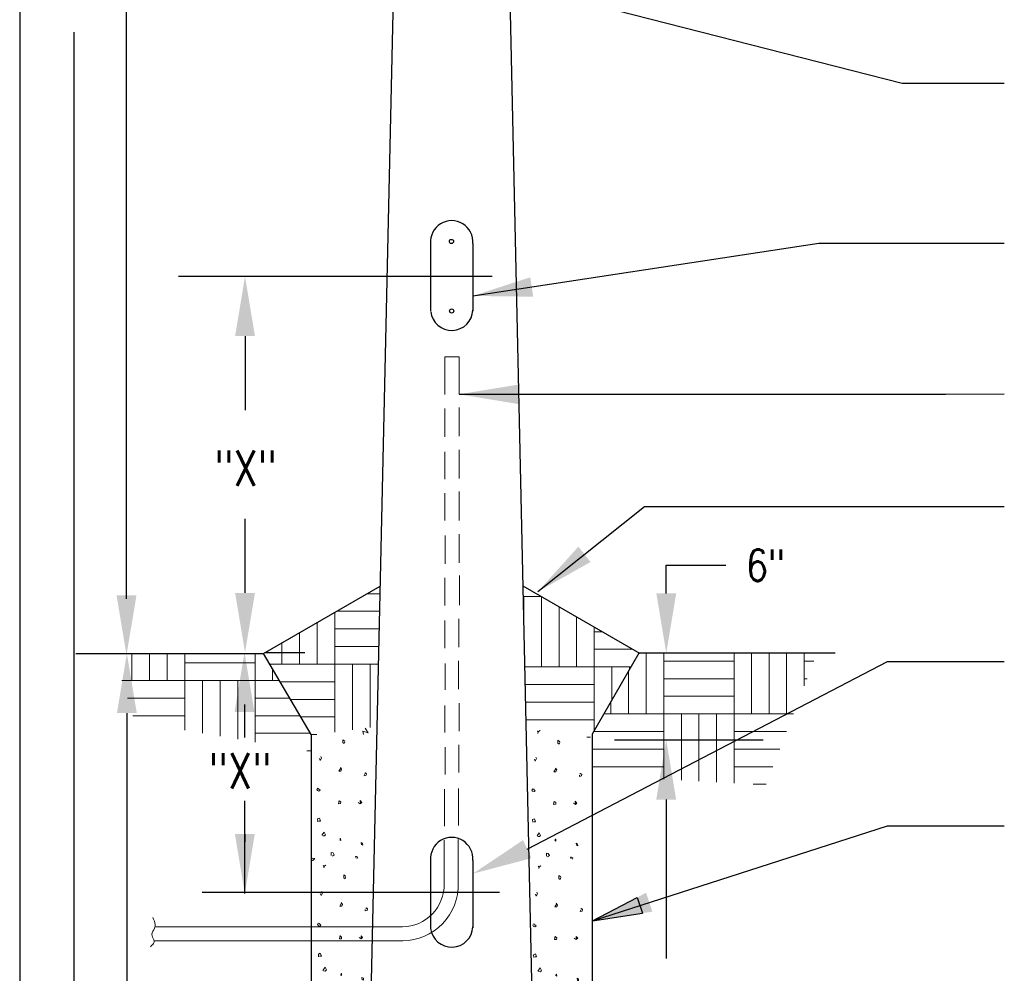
# Model space of a CAD drawing. Header units: inches. Extents: x -5.1 to 7.2, y -6.8 to 2.4.
# Tile 2 of 4: x 0.4 to 3.3, y -4.3 to -1.4. Entities that reach past the tile are written whole.
import ezdxf
from ezdxf.enums import TextEntityAlignment as Align

# ---------------------------------------------------------------- set-up
doc = ezdxf.new("R2010")
doc.units = ezdxf.units.IN
doc.header["$MEASUREMENT"] = 0
doc.layers.get('0').update_dxf_attribs({"color": 2, "linetype": 'CONTINUOUS'})
doc.layers.get('DEFPOINTS').update_dxf_attribs({"linetype": 'CONTINUOUS'})
doc.layers.add('E-DETL', color=1, linetype='CONTINUOUS', lineweight=30)
doc.layers.add('E-DETL-FINE', color=8, linetype='CONTINUOUS', lineweight=0)
doc.layers.add('E-DETL-TEXT', color=3, linetype='CONTINUOUS')
doc.layers.add('E-LUM-PLAT', color=8, linetype='CONTINUOUS')
doc.styles.add('romans', font='ROMANS.SHX', dxfattribs={"width": 0.8})
doc.styles.get("Standard").update_dxf_attribs({"font": 'ROMANS.SHX', "width": 0.8, "height": 0.125})
doc.dimstyles.get("Standard").update_dxf_attribs({"dimtxt": 0.18, "dimasz": 0.18, "dimexe": 0.18, "dimexo": 0.0625, "dimgap": 0.09, "dimtad": 0, "dimtih": 1, "dimtoh": 1, "dimdec": 4, "dimzin": 0, "dimdsep": 46, "dimtxsty": 'Standard', "dimcen": 0.09, "dimadec": 0, "dimazin": 0, "dimtfac": 1, "dimtdec": 4, "dimtofl": 0, "dimtmove": 0, "dimatfit": 3, "dimfxl": 1, "dimtolj": 1, "dimtzin": 0, "dimarcsym": 0})

# ---------------------------------------------------------------- blocks, each defined once
blk = doc.blocks.new('*X4')
for p, q in [((2.828249, 4.388696), (2.82825, 4.204751)), ((2.881417, 4.204751), (2.881417, 4.388696)), ((3.093917, 4.204751), (3.093918, 4.388696)), ((3.146023, 4.204717), (3.146022, 4.388696)), ((3.199275, 4.388696), (3.199275, 4.204717)), ((3.252356, 4.388696), (3.252357, 4.204717)), ((3.305524, 4.289082), (3.305524, 4.388696)), ((2.881417, 4.364254), (3.094087, 4.364254)), ((3.305525, 4.364219), (3.334735, 4.364219)), ((2.775167, 4.332804), (2.775167, 4.204751)), ((3.093917, 4.311001), (2.881417, 4.311001)), ((3.314032, 4.310967), (3.305525, 4.310967)), ((3.094087, 4.257919), (2.881417, 4.257919)), ((2.721915, 4.204751), (2.721914, 4.240568)), ((2.701138, 4.204581), (2.881248, 4.204581)), ((2.881417, 4.204751), (2.881417, 4.008086)), ((2.881417, 4.204751), (3.093917, 4.204751)), ((2.934584, 4.004955), (2.934584, 4.204751)), ((2.987666, 4.001829), (2.987667, 4.204751)), ((3.040919, 4.204751), (3.040919, 3.998692)), ((3.272725, 4.204717), (3.093025, 4.204717)), ((3.093917, 4.204751), (3.093917, 3.995571)), ((2.670539, 4.151583), (2.881417, 4.151584)), ((3.093917, 4.15155), (3.252055, 4.15155)), ((2.881248, 4.098331), (2.668747, 4.098331)), ((3.093919, 4.098467), (3.231418, 4.098466)), ((2.881417, 4.045249), (2.668747, 4.045249)), ((3.210715, 4.045216), (3.093917, 4.045215)), ((3.19011, 3.992216), (3.150882, 3.992216))]:
    blk.add_line(p, q)
blk = doc.blocks.new('*X5')
for p, q in [((1.276769, 4.305777), (1.276769, 4.387435)), ((1.330021, 4.387435), (1.330021, 4.305777)), ((1.383104, 4.387435), (1.383104, 4.305777)), ((1.436271, 4.305777), (1.436271, 4.387435)), ((1.648771, 4.305777), (1.648771, 4.387435)), ((1.648942, 4.358944), (1.436271, 4.358944)), ((1.700877, 4.305743), (1.700878, 4.341624)), ((1.246667, 4.305607), (1.436102, 4.305607)), ((1.436271, 4.305777), (1.436271, 4.155546)), ((1.436271, 4.305777), (1.648771, 4.305777)), ((1.489438, 4.146537), (1.489438, 4.305777)), ((1.542521, 4.137543), (1.542521, 4.305777)), ((1.595774, 4.305777), (1.595774, 4.12852)), ((1.721846, 4.305743), (1.64788, 4.305743)), ((1.648771, 4.305777), (1.648771, 4.11954)), ((1.262982, 4.252609), (1.436271, 4.252609)), ((1.648771, 4.252575), (1.752916, 4.252576)), ((1.436102, 4.199357), (1.279375, 4.199357)), ((1.648773, 4.199493), (1.783937, 4.199493)), ((1.815057, 4.14624), (1.648771, 4.146241)), ((1.817312, 4.093243), (1.80397, 4.093243))]:
    blk.add_line(p, q)
blk = doc.blocks.new('*X6')
for p, q in [((1.986343, 4.567706), (2.025704, 4.567706)), ((1.8889, 4.355206), (1.8889, 4.511447)), ((1.894548, 4.514708), (2.024529, 4.514708)), ((1.835733, 4.480751), (1.835733, 4.355206)), ((2.023347, 4.461457), (1.8889, 4.461456)), ((1.78265, 4.450103), (1.78265, 4.355206)), ((1.729398, 4.355206), (1.729398, 4.419358)), ((2.022169, 4.408374), (1.8889, 4.408373)), ((1.69304, 4.355036), (1.88873, 4.355036)), ((1.8889, 4.355206), (1.8889, 4.149559)), ((1.8889, 4.355206), (2.020989, 4.355205)), ((1.942067, 4.156464), (1.942067, 4.355206)), ((1.995149, 4.163357), (1.99515, 4.355206)), ((1.724011, 4.302038), (1.8889, 4.302038)), ((1.88873, 4.248786), (1.755131, 4.248786)), ((1.8889, 4.195704), (1.786151, 4.195704)), ((1.817222, 4.142537), (1.834826, 4.142537))]:
    blk.add_line(p, q)
blk = doc.blocks.new('*X7')
for p, q in [((2.459325, 4.487348), (2.459325, 4.559289)), ((2.459325, 4.559289), (2.511483, 4.559289)), ((2.512322, 4.346788), (2.512322, 4.558804)), ((2.565575, 4.528058), (2.565575, 4.346788)), ((2.618657, 4.497411), (2.618657, 4.346788)), ((2.671825, 4.346788), (2.671824, 4.466715)), ((2.695513, 4.453038), (2.671825, 4.453038)), ((2.787454, 4.399956), (2.671825, 4.399956)), ((2.462447, 4.346618), (2.671655, 4.346619)), ((2.671825, 4.346788), (2.671825, 4.153811)), ((2.671825, 4.346788), (2.783239, 4.346787)), ((2.724992, 4.2459), (2.724992, 4.346788)), ((2.778075, 4.337842), (2.778075, 4.346788)), ((2.463623, 4.293622), (2.671825, 4.293621)), ((2.671655, 4.240368), (2.464804, 4.240369)), ((2.671825, 4.187286), (2.465982, 4.187286)), ((2.649007, 4.134119), (2.660455, 4.134119))]:
    blk.add_line(p, q)
blk = doc.blocks.new('*X8')
for p, q in [((2.502915, 4.15143), (2.500029, 4.153107)), ((2.500029, 4.153107), (2.502915, 4.149193)), ((2.500825, 4.149752), (2.50819, 4.154449)), ((2.502915, 4.149193), (2.50182, 4.145504)), ((2.50819, 4.154449), (2.502915, 4.15143)), ((2.562335, 4.125041), (2.561937, 4.116096)), ((2.561937, 4.116096), (2.566018, 4.113189)), ((2.567909, 4.120457), (2.562335, 4.125041)), ((2.566018, 4.113189), (2.567909, 4.118444)), ((2.666623, 4.114473), (2.665948, 4.103462)), ((2.49774, 4.069694), (2.495351, 4.074055)), ((2.491469, 4.068352), (2.493858, 4.062202)), ((2.493858, 4.062202), (2.49774, 4.069694)), ((2.558454, 4.035703), (2.554572, 4.04107)), ((2.555667, 4.039392), (2.550093, 4.029889)), ((2.550093, 4.029889), (2.556264, 4.030224)), ((2.556264, 4.030224), (2.558454, 4.035703)), ((2.62713, 4.019825), (2.626832, 4.015912)), ((2.626832, 4.015912), (2.633003, 4.017477)), ((2.630514, 4.024857), (2.628424, 4.022844)), ((2.633898, 4.022397), (2.630514, 4.024857)), ((2.633003, 4.017477), (2.633898, 4.022397)), ((2.486194, 3.978566), (2.483308, 3.974988)), ((2.483308, 3.974988), (2.485597, 3.971298)), ((2.485597, 3.971298), (2.490175, 3.970068)), ((2.489976, 3.975995), (2.488682, 3.978454)), ((2.493261, 3.972416), (2.489976, 3.975995)), ((2.490175, 3.970068), (2.493261, 3.972416)), ((2.550989, 3.941332), (2.549197, 3.931269)), ((2.549197, 3.931269), (2.555567, 3.932052)), ((2.555667, 3.93686), (2.552581, 3.939208)), ((2.555567, 3.932052), (2.555667, 3.93686)), ((2.614689, 3.931381), (2.608717, 3.935742)), ((2.615087, 3.932052), (2.614191, 3.940997)), ((2.614191, 3.940997), (2.619068, 3.935295)), ((2.619068, 3.935295), (2.614689, 3.931381)), ((2.485796, 3.885761), (2.49127, 3.888109)), ((2.486294, 3.877487), (2.485796, 3.885761)), ((2.494654, 3.879388), (2.48928, 3.879164)), ((2.49127, 3.888109), (2.494654, 3.879388)), ((2.499233, 3.83634), (2.505901, 3.846067)), ((2.506399, 3.834439), (2.501323, 3.834774)), ((2.505901, 3.846067), (2.509882, 3.83757)), ((2.509882, 3.83757), (2.506399, 3.834439)), ((2.555667, 3.820686), (2.55278, 3.822922)), ((2.553577, 3.822922), (2.554074, 3.8265)), ((2.554074, 3.8265), (2.555567, 3.8265)), ((2.555567, 3.8265), (2.555667, 3.820686)), ((2.617974, 3.808051), (2.616978, 3.814536)), ((2.616978, 3.814536), (2.621656, 3.812747)), ((2.621955, 3.806821), (2.618471, 3.808163)), ((2.621656, 3.812747), (2.621955, 3.806821)), ((2.5274, 3.775178), (2.527201, 3.78457)), ((2.527201, 3.78457), (2.532974, 3.783564)), ((2.536258, 3.77775), (2.530485, 3.773501)), ((2.532974, 3.783564), (2.536258, 3.77775)), ((2.505652, 3.743636), (2.502766, 3.745313)), ((2.502766, 3.745313), (2.505652, 3.7414)), ((2.503562, 3.741959), (2.510927, 3.746655)), ((2.510927, 3.746655), (2.505652, 3.743636)), ((2.600555, 3.771935), (2.603342, 3.772606)), ((2.602347, 3.767239), (2.600555, 3.771935)), ((2.603342, 3.772606), (2.607025, 3.770146)), ((2.607025, 3.770146), (2.605632, 3.766121)), ((2.505652, 3.7414), (2.504557, 3.73771)), ((2.565073, 3.717248), (2.564675, 3.708303)), ((2.570646, 3.712664), (2.565073, 3.717248)), ((2.564675, 3.708303), (2.568755, 3.705396)), ((2.568755, 3.705396), (2.570646, 3.710651)), ((2.494206, 3.660558), (2.496595, 3.654409)), ((2.496595, 3.654409), (2.500477, 3.6619)), ((2.500477, 3.6619), (2.498088, 3.666261)), ((2.558404, 3.631599), (2.55283, 3.622095)), ((2.561191, 3.627909), (2.557309, 3.633276)), ((2.559001, 3.62243), (2.561191, 3.627909)), ((2.55283, 3.622095), (2.559001, 3.62243)), ((2.629867, 3.612032), (2.629569, 3.608118)), ((2.629569, 3.608118), (2.63574, 3.609684)), ((2.633252, 3.617063), (2.631161, 3.615051)), ((2.636636, 3.614603), (2.633252, 3.617063)), ((2.63574, 3.609684), (2.636636, 3.614603)), ((2.488931, 3.570772), (2.486045, 3.567195)), ((2.486045, 3.567195), (2.488334, 3.563505)), ((2.492713, 3.568201), (2.491419, 3.570661)), ((2.495998, 3.564623), (2.492713, 3.568201)), ((2.488334, 3.563505), (2.492912, 3.562275)), ((2.492912, 3.562275), (2.495998, 3.564623)), ((2.553726, 3.533539), (2.551934, 3.523475)), ((2.551934, 3.523475), (2.558304, 3.524258)), ((2.558404, 3.529066), (2.555319, 3.531414)), ((2.558304, 3.524258), (2.558404, 3.529066)), ((2.617426, 3.523587), (2.611454, 3.527948)), ((2.617824, 3.524258), (2.616928, 3.533203)), ((2.616928, 3.533203), (2.621805, 3.527501)), ((2.621805, 3.527501), (2.617426, 3.523587)), ((2.488533, 3.477968), (2.494007, 3.480316)), ((2.489031, 3.469693), (2.488533, 3.477968)), ((2.494007, 3.480316), (2.497391, 3.471594)), ((2.497391, 3.471594), (2.492017, 3.471371)), ((2.50197, 3.428546), (2.508638, 3.438274)), ((2.509136, 3.426645), (2.50406, 3.426981)), ((2.508638, 3.438274), (2.512619, 3.429776)), ((2.512619, 3.429776), (2.509136, 3.426645)), ((2.556314, 3.415128), (2.556812, 3.418706)), ((2.556812, 3.418706), (2.558304, 3.418706)), ((2.558304, 3.418706), (2.558404, 3.412892)), ((2.558404, 3.412892), (2.555517, 3.415128)), ((2.620711, 3.400257), (2.619715, 3.406743)), ((2.619715, 3.406743), (2.624393, 3.404954)), ((2.624692, 3.399027), (2.621208, 3.400369)), ((2.624393, 3.404954), (2.624692, 3.399027)), ((2.530137, 3.367384), (2.529938, 3.376776)), ((2.529938, 3.376776), (2.535711, 3.37577)), ((2.538995, 3.369956), (2.533222, 3.365707)), ((2.535711, 3.37577), (2.538995, 3.369956)), ((2.603292, 3.364142), (2.60608, 3.364813)), ((2.605084, 3.359445), (2.603292, 3.364142)), ((2.60608, 3.364813), (2.609762, 3.362353)), ((2.609762, 3.362353), (2.608369, 3.358327)), ((2.502915, 3.301429), (2.500029, 3.303107)), ((2.500029, 3.303107), (2.502915, 3.299193)), ((2.500825, 3.299752), (2.50819, 3.304448)), ((2.502915, 3.299193), (2.50182, 3.295503)), ((2.50819, 3.304448), (2.502915, 3.301429)), ((2.638623, 3.295453), (2.622885, 3.300834)), ((2.622885, 3.300834), (2.624596, 3.290841)), ((2.62699, 3.313133), (2.638623, 3.295453)), ((2.562335, 3.275042), (2.561937, 3.266097)), ((2.567909, 3.270457), (2.562335, 3.275042)), ((2.566018, 3.263189), (2.567909, 3.268445)), ((2.561937, 3.266097), (2.566018, 3.263189)), ((2.666623, 3.264491), (2.665948, 3.253462)), ((2.491469, 3.218352), (2.493858, 3.212203)), ((2.493858, 3.212203), (2.49774, 3.219694)), ((2.49774, 3.219694), (2.495351, 3.224055)), ((2.555667, 3.189393), (2.550093, 3.179888)), ((2.550093, 3.179888), (2.556264, 3.180224)), ((2.558454, 3.185703), (2.554572, 3.19107)), ((2.556264, 3.180224), (2.558454, 3.185703)), ((2.62713, 3.169825), (2.626832, 3.165912)), ((2.626832, 3.165912), (2.633003, 3.167477)), ((2.630514, 3.174857), (2.628424, 3.172844)), ((2.633898, 3.172397), (2.630514, 3.174857)), ((2.633003, 3.167477), (2.633898, 3.172397)), ((2.550989, 3.091332), (2.549197, 3.081269)), ((2.615087, 3.082052), (2.614191, 3.090997)), ((2.614191, 3.090997), (2.619068, 3.085294)), ((2.549197, 3.081269), (2.555567, 3.082052)), ((2.555667, 3.08686), (2.552581, 3.089208)), ((2.555567, 3.082052), (2.555667, 3.08686)), ((2.614689, 3.081381), (2.608717, 3.085742)), ((2.619068, 3.085294), (2.614689, 3.081381)), ((2.499233, 2.98634), (2.505901, 2.996068)), ((2.506399, 2.984439), (2.501323, 2.984774)), ((2.505901, 2.996068), (2.509882, 2.98757)), ((2.509882, 2.98757), (2.506399, 2.984439)), ((2.555667, 2.970686), (2.55278, 2.972922)), ((2.553577, 2.972922), (2.554074, 2.9765)), ((2.554074, 2.9765), (2.555567, 2.9765)), ((2.555567, 2.9765), (2.555667, 2.970686)), ((2.617974, 2.958051), (2.616978, 2.964536)), ((2.616978, 2.964536), (2.621656, 2.962747)), ((2.621955, 2.956821), (2.618471, 2.958163)), ((2.621656, 2.962747), (2.621955, 2.956821)), ((2.5274, 2.925178), (2.527201, 2.93457)), ((2.527201, 2.93457), (2.532974, 2.933564)), ((2.536258, 2.92775), (2.530485, 2.923501)), ((2.532974, 2.933564), (2.536258, 2.92775)), ((2.600555, 2.921935), (2.603342, 2.922606)), ((2.602347, 2.917239), (2.600555, 2.921935)), ((2.603342, 2.922606), (2.607025, 2.920146)), ((2.607025, 2.920146), (2.605632, 2.916121)), ((2.505652, 2.893636), (2.502766, 2.895313)), ((2.502766, 2.895313), (2.505652, 2.8914)), ((2.503562, 2.891958), (2.510927, 2.896655)), ((2.505652, 2.8914), (2.504557, 2.88771)), ((2.510927, 2.896655), (2.505652, 2.893636)), ((2.565073, 2.867248), (2.564675, 2.858303)), ((2.564675, 2.858303), (2.568755, 2.855396)), ((2.570646, 2.862664), (2.565073, 2.867248)), ((2.568755, 2.855396), (2.570646, 2.860651)), ((2.496663, 2.804521), (2.498088, 2.816261)), ((2.558404, 2.781599), (2.55283, 2.772095)), ((2.55283, 2.772095), (2.559001, 2.77243)), ((2.561191, 2.777909), (2.557309, 2.783276)), ((2.559001, 2.77243), (2.561191, 2.777909)), ((2.633252, 2.767063), (2.631161, 2.765051)), ((2.636636, 2.764603), (2.633252, 2.767063)), ((2.63574, 2.759683), (2.636636, 2.764603)), ((2.629867, 2.762032), (2.629569, 2.758118)), ((2.629569, 2.758118), (2.63574, 2.759683)), ((2.553726, 2.683539), (2.551934, 2.673476)), ((2.551934, 2.673476), (2.558304, 2.674258)), ((2.558404, 2.679066), (2.555319, 2.681414)), ((2.558304, 2.674258), (2.558404, 2.679066)), ((2.617426, 2.673587), (2.611454, 2.677948)), ((2.617824, 2.674258), (2.616928, 2.683203)), ((2.616928, 2.683203), (2.621805, 2.677501)), ((2.621805, 2.677501), (2.617426, 2.673587)), ((2.50197, 2.578546), (2.508638, 2.588274)), ((2.508638, 2.588274), (2.512619, 2.579776)), ((2.509136, 2.576645), (2.50406, 2.576981)), ((2.512619, 2.579776), (2.509136, 2.576645)), ((2.558404, 2.562892), (2.555517, 2.565129)), ((2.556314, 2.565129), (2.556812, 2.568707)), ((2.556812, 2.568707), (2.558304, 2.568707)), ((2.558304, 2.568707), (2.558404, 2.562892)), ((2.620711, 2.550257), (2.619715, 2.556742)), ((2.619715, 2.556742), (2.624393, 2.554954)), ((2.530137, 2.517384), (2.529938, 2.526777)), ((2.529938, 2.526777), (2.535711, 2.52577)), ((2.535711, 2.52577), (2.538995, 2.519956)), ((2.624692, 2.549027), (2.621208, 2.550369)), ((2.624393, 2.554954), (2.624692, 2.549027)), ((2.538995, 2.519956), (2.533222, 2.515707)), ((2.603292, 2.514142), (2.60608, 2.514812)), ((2.605084, 2.509445), (2.603292, 2.514142)), ((2.60608, 2.514812), (2.609762, 2.512352)), ((2.609762, 2.512352), (2.608369, 2.508327))]:
    blk.add_line(p, q)
blk = doc.blocks.new('*X9')
for p, q in [((1.980395, 4.161441), (1.989615, 4.147422)), ((1.989615, 4.147422), (1.973877, 4.152803)), ((1.973877, 4.152803), (1.975588, 4.14281)), ((1.913328, 4.12701), (1.91293, 4.118065)), ((1.91293, 4.118065), (1.91701, 4.115158)), ((1.918902, 4.122426), (1.913328, 4.12701)), ((1.91701, 4.115158), (1.918902, 4.120413)), ((2.015656, 4.114841), (2.015465, 4.106216)), ((1.84485, 4.064171), (1.848732, 4.071663)), ((1.848732, 4.071663), (1.846343, 4.076024)), ((1.842461, 4.070321), (1.84485, 4.064171)), ((1.906659, 4.041361), (1.901085, 4.031857)), ((1.909446, 4.037672), (1.905564, 4.043038)), ((1.901085, 4.031857), (1.907256, 4.032193)), ((1.907256, 4.032193), (1.909446, 4.037672)), ((1.978123, 4.021794), (1.977824, 4.01788)), ((1.977824, 4.01788), (1.983995, 4.019446)), ((1.981507, 4.026825), (1.979417, 4.024813)), ((1.984891, 4.024366), (1.981507, 4.026825)), ((1.983995, 4.019446), (1.984891, 4.024366)), ((1.837186, 3.980535), (1.8343, 3.976957)), ((1.8343, 3.976957), (1.836589, 3.973267)), ((1.836589, 3.973267), (1.841167, 3.972037)), ((1.840968, 3.977963), (1.839674, 3.980423)), ((1.844253, 3.974385), (1.840968, 3.977963)), ((1.841167, 3.972037), (1.844253, 3.974385)), ((1.901981, 3.943301), (1.90019, 3.933238)), ((1.90019, 3.933238), (1.90656, 3.934021)), ((1.906659, 3.938828), (1.903574, 3.941177)), ((1.90656, 3.934021), (1.906659, 3.938828)), ((1.965681, 3.93335), (1.959709, 3.93771)), ((1.966079, 3.934021), (1.965184, 3.942966)), ((1.965184, 3.942966), (1.970061, 3.937263)), ((1.970061, 3.937263), (1.965681, 3.93335)), ((1.836788, 3.88773), (1.842262, 3.890078)), ((1.837286, 3.879456), (1.836788, 3.88773)), ((1.845646, 3.881356), (1.840272, 3.881133)), ((1.842262, 3.890078), (1.845646, 3.881356)), ((1.850225, 3.838308), (1.856893, 3.848036)), ((1.857391, 3.836408), (1.852315, 3.836743)), ((1.856893, 3.848036), (1.860875, 3.839538)), ((1.860875, 3.839538), (1.857391, 3.836408)), ((1.906659, 3.822654), (1.903773, 3.824891)), ((1.904569, 3.824891), (1.905067, 3.828469)), ((1.905067, 3.828469), (1.90656, 3.828469)), ((1.90656, 3.828469), (1.906659, 3.822654)), ((1.968966, 3.810019), (1.967971, 3.816505)), ((1.967971, 3.816505), (1.972649, 3.814716)), ((1.972947, 3.80879), (1.969464, 3.810132)), ((1.972649, 3.814716), (1.972947, 3.80879)), ((1.878392, 3.777147), (1.878193, 3.786539)), ((1.878193, 3.786539), (1.883966, 3.785532)), ((1.88725, 3.779718), (1.881478, 3.775469)), ((1.883966, 3.785532), (1.88725, 3.779718)), ((1.951548, 3.773904), (1.954335, 3.774575)), ((1.953339, 3.769208), (1.951548, 3.773904)), ((1.954335, 3.774575), (1.958017, 3.772115)), ((1.820962, 3.769431), (1.817312, 3.763963)), ((1.817312, 3.761633), (1.823053, 3.762052)), ((1.828726, 3.767866), (1.820962, 3.769431)), ((1.823053, 3.762052), (1.828726, 3.767866)), ((1.856645, 3.745605), (1.853758, 3.747282)), ((1.853758, 3.747282), (1.856645, 3.743368)), ((1.854554, 3.743927), (1.86192, 3.748623)), ((1.86192, 3.748623), (1.856645, 3.745605)), ((1.958017, 3.772115), (1.956624, 3.76809)), ((1.856645, 3.743368), (1.85555, 3.739678)), ((1.916065, 3.719216), (1.915667, 3.710271)), ((1.921639, 3.714632), (1.916065, 3.719216)), ((1.915667, 3.710271), (1.919748, 3.707364)), ((1.919748, 3.707364), (1.921639, 3.712619)), ((1.845198, 3.662527), (1.847587, 3.656378)), ((1.847587, 3.656378), (1.851469, 3.663869)), ((1.851469, 3.663869), (1.84908, 3.66823)), ((1.909396, 3.633568), (1.903822, 3.624063)), ((1.912183, 3.629878), (1.908301, 3.635245)), ((1.909993, 3.624399), (1.912183, 3.629878)), ((1.903822, 3.624063), (1.909993, 3.624399)), ((1.98086, 3.614), (1.980561, 3.610087)), ((1.980561, 3.610087), (1.986732, 3.611652)), ((1.984244, 3.619032), (1.982154, 3.617019)), ((1.987628, 3.616572), (1.984244, 3.619032)), ((1.986732, 3.611652), (1.987628, 3.616572)), ((1.839923, 3.572741), (1.837037, 3.569163)), ((1.837037, 3.569163), (1.839326, 3.565473)), ((1.839326, 3.565473), (1.843904, 3.564243)), ((1.843705, 3.570169), (1.842412, 3.572629)), ((1.84699, 3.566592), (1.843705, 3.570169)), ((1.843904, 3.564243), (1.84699, 3.566592)), ((1.904718, 3.535507), (1.902927, 3.525444)), ((1.902927, 3.525444), (1.909297, 3.526227)), ((1.909396, 3.531035), (1.906311, 3.533383)), ((1.909297, 3.526227), (1.909396, 3.531035)), ((1.968418, 3.525556), (1.962447, 3.529917)), ((1.968817, 3.526227), (1.967921, 3.535172)), ((1.967921, 3.535172), (1.972798, 3.529469)), ((1.972798, 3.529469), (1.968418, 3.525556)), ((1.839525, 3.479936), (1.844999, 3.482284)), ((1.840023, 3.471662), (1.839525, 3.479936)), ((1.844999, 3.482284), (1.848383, 3.473563)), ((1.848383, 3.473563), (1.843009, 3.473339)), ((1.852962, 3.430515), (1.85963, 3.440243)), ((1.860128, 3.428614), (1.855052, 3.428949)), ((1.85963, 3.440243), (1.863612, 3.431745)), ((1.863612, 3.431745), (1.860128, 3.428614)), ((1.909396, 3.414861), (1.90651, 3.417097)), ((1.907306, 3.417097), (1.907804, 3.420675)), ((1.907804, 3.420675), (1.909297, 3.420675)), ((1.909297, 3.420675), (1.909396, 3.414861)), ((1.971703, 3.402226), (1.970708, 3.408711)), ((1.970708, 3.408711), (1.975386, 3.406922)), ((1.975684, 3.400996), (1.972201, 3.402338)), ((1.975386, 3.406922), (1.975684, 3.400996)), ((1.8237, 3.361638), (1.819818, 3.355824)), ((1.828278, 3.362644), (1.8237, 3.361638)), ((1.827183, 3.354482), (1.831463, 3.360072)), ((1.831363, 3.361861), (1.828278, 3.362644)), ((1.831463, 3.360072), (1.831363, 3.361861)), ((1.881129, 3.369353), (1.88093, 3.378745)), ((1.88093, 3.378745), (1.886703, 3.377739)), ((1.889988, 3.371925), (1.884215, 3.367676)), ((1.886703, 3.377739), (1.889988, 3.371925)), ((1.954285, 3.36611), (1.957072, 3.366781)), ((1.956077, 3.361414), (1.954285, 3.36611)), ((1.957072, 3.366781), (1.960755, 3.364321)), ((1.960755, 3.364321), (1.959361, 3.360296)), ((1.817312, 3.35364), (1.82579, 3.354258)), ((1.82579, 3.354258), (1.827183, 3.354482)), ((1.853907, 3.303398), (1.851021, 3.305075)), ((1.851021, 3.305075), (1.853907, 3.301162)), ((1.851817, 3.301721), (1.859183, 3.306417)), ((1.853907, 3.301162), (1.852813, 3.297472)), ((1.859183, 3.306417), (1.853907, 3.303398)), ((1.989615, 3.297422), (1.973877, 3.302803)), ((1.973877, 3.302803), (1.975588, 3.29281)), ((1.977983, 3.315102), (1.989615, 3.297422)), ((1.913328, 3.27701), (1.91293, 3.268065)), ((1.918902, 3.272426), (1.913328, 3.27701)), ((1.91701, 3.265158), (1.918902, 3.270413)), ((1.91293, 3.268065), (1.91701, 3.265158)), ((1.842461, 3.220321), (1.84485, 3.214171)), ((1.84485, 3.214171), (1.848732, 3.221663)), ((1.848732, 3.221663), (1.846343, 3.226023)), ((1.906659, 3.191361), (1.901085, 3.181857)), ((1.901085, 3.181857), (1.907256, 3.182193)), ((1.909446, 3.187671), (1.905564, 3.193038)), ((1.907256, 3.182193), (1.909446, 3.187671)), ((1.978123, 3.171794), (1.977824, 3.16788)), ((1.977824, 3.16788), (1.983995, 3.169446)), ((1.981507, 3.176826), (1.979417, 3.174813)), ((1.984891, 3.174366), (1.981507, 3.176826)), ((1.983995, 3.169446), (1.984891, 3.174366)), ((1.837186, 3.130535), (1.8343, 3.126957)), ((1.8343, 3.126957), (1.836589, 3.123267)), ((1.836589, 3.123267), (1.841167, 3.122037)), ((1.840968, 3.127963), (1.839674, 3.130423)), ((1.844253, 3.124385), (1.840968, 3.127963)), ((1.841167, 3.122037), (1.844253, 3.124385)), ((1.901981, 3.093301), (1.90019, 3.083238)), ((1.906659, 3.088828), (1.903574, 3.091176)), ((1.966079, 3.08402), (1.965184, 3.092965)), ((1.965184, 3.092965), (1.970061, 3.087263)), ((1.90019, 3.083238), (1.90656, 3.08402)), ((1.90656, 3.08402), (1.906659, 3.088828)), ((1.965681, 3.08335), (1.959709, 3.08771)), ((1.970061, 3.087263), (1.965681, 3.08335)), ((1.836788, 3.03773), (1.842262, 3.040078)), ((1.837286, 3.029456), (1.836788, 3.03773)), ((1.845646, 3.031357), (1.840272, 3.031133)), ((1.842262, 3.040078), (1.845646, 3.031357)), ((1.850225, 2.988308), (1.856893, 2.998036)), ((1.857391, 2.986408), (1.852315, 2.986743)), ((1.856893, 2.998036), (1.860875, 2.989538)), ((1.860875, 2.989538), (1.857391, 2.986408)), ((1.906659, 2.972654), (1.903773, 2.974891)), ((1.904569, 2.974891), (1.905067, 2.978469)), ((1.905067, 2.978469), (1.90656, 2.978469)), ((1.90656, 2.978469), (1.906659, 2.972654)), ((1.968966, 2.96002), (1.967971, 2.966505)), ((1.967971, 2.966505), (1.972649, 2.964716)), ((1.972947, 2.95879), (1.969464, 2.960131)), ((1.972649, 2.964716), (1.972947, 2.95879)), ((1.820962, 2.919431), (1.817312, 2.913963)), ((1.817312, 2.911633), (1.823053, 2.912052)), ((1.828726, 2.917866), (1.820962, 2.919431)), ((1.823053, 2.912052), (1.828726, 2.917866)), ((1.878392, 2.927146), (1.878193, 2.936539)), ((1.878193, 2.936539), (1.883966, 2.935533)), ((1.88725, 2.929718), (1.881478, 2.925469)), ((1.883966, 2.935533), (1.88725, 2.929718)), ((1.951548, 2.923904), (1.954335, 2.924575)), ((1.953339, 2.919208), (1.951548, 2.923904)), ((1.954335, 2.924575), (1.958017, 2.922115)), ((1.958017, 2.922115), (1.956624, 2.91809)), ((1.856645, 2.895604), (1.853758, 2.897282)), ((1.853758, 2.897282), (1.856645, 2.893368)), ((1.854554, 2.893927), (1.86192, 2.898623)), ((1.856645, 2.893368), (1.85555, 2.889678)), ((1.86192, 2.898623), (1.856645, 2.895604)), ((1.916065, 2.869216), (1.915667, 2.860271)), ((1.915667, 2.860271), (1.919748, 2.857364)), ((1.921639, 2.864632), (1.916065, 2.869216)), ((1.919748, 2.857364), (1.921639, 2.862619)), ((1.845198, 2.812527), (1.847587, 2.806377)), ((1.847587, 2.806377), (1.851469, 2.813869)), ((1.851469, 2.813869), (1.84908, 2.81823)), ((1.909396, 2.783567), (1.903822, 2.774064)), ((1.903822, 2.774064), (1.909993, 2.774399)), ((1.912183, 2.779878), (1.908301, 2.785245)), ((1.909993, 2.774399), (1.912183, 2.779878)), ((1.839923, 2.722741), (1.837037, 2.719163)), ((1.837037, 2.719163), (1.839326, 2.715473)), ((1.839326, 2.715473), (1.843904, 2.714243)), ((1.843705, 2.720169), (1.842412, 2.722629)), ((1.84699, 2.716591), (1.843705, 2.720169)), ((1.843904, 2.714243), (1.84699, 2.716591)), ((1.904718, 2.685507), (1.902927, 2.675444)), ((1.902927, 2.675444), (1.909297, 2.676227)), ((1.909396, 2.681035), (1.906311, 2.683383)), ((1.909297, 2.676227), (1.909396, 2.681035)), ((1.968418, 2.675556), (1.962447, 2.679917)), ((1.968817, 2.676227), (1.967921, 2.685172)), ((1.967921, 2.685172), (1.972798, 2.679469)), ((1.972798, 2.679469), (1.968418, 2.675556)), ((1.839525, 2.629936), (1.844999, 2.632284)), ((1.840023, 2.621662), (1.839525, 2.629936)), ((1.848383, 2.623563), (1.843009, 2.623339)), ((1.844999, 2.632284), (1.848383, 2.623563)), ((1.852962, 2.580515), (1.85963, 2.590242)), ((1.85963, 2.590242), (1.863612, 2.581745)), ((1.860128, 2.578614), (1.855052, 2.578949)), ((1.863612, 2.581745), (1.860128, 2.578614)), ((1.909396, 2.564861), (1.90651, 2.567097)), ((1.907306, 2.567097), (1.907804, 2.570675)), ((1.907804, 2.570675), (1.909297, 2.570675)), ((1.909297, 2.570675), (1.909396, 2.564861)), ((1.971703, 2.552226), (1.970708, 2.558711)), ((1.970708, 2.558711), (1.975386, 2.556922)), ((1.975386, 2.556922), (1.975684, 2.550996)), ((1.881129, 2.519353), (1.88093, 2.528745)), ((1.88093, 2.528745), (1.886703, 2.527739)), ((1.886703, 2.527739), (1.889988, 2.521924)), ((1.975684, 2.550996), (1.972201, 2.552338)), ((1.889988, 2.521924), (1.884215, 2.517676)), ((1.954285, 2.51611), (1.957072, 2.516781)), ((1.956077, 2.511414), (1.954285, 2.51611)), ((1.957072, 2.516781), (1.960755, 2.514321)), ((1.960755, 2.514321), (1.959361, 2.510296))]:
    blk.add_line(p, q)
blk = doc.blocks.new('*D11')
at = {"layer": 'DEFPOINTS', "color": 0, "transparency": 16777216}
for p in [(0.6515, -3.3073), (0.653, -5.2329), (0.6864, -5.2329)]:
    blk.add_point(p, dxfattribs=at)
at = {"layer": 'E-DETL-TEXT', "color": 0, "lineweight": -2, "transparency": 16777216}
for p, q in [((0.714, -3.3073), (0.8664, -3.3073)), ((0.6864, -3.4873), (0.6864, -4.2996)), ((0.6864, -5.0529), (0.6864, -4.6284)), ((0.7155, -5.2329), (0.8664, -5.2329))]:
    blk.add_line(p, q, dxfattribs=at)
at = {"layer": 'E-DETL-TEXT', "color": 0, "transparency": 16777216}
for points in [[(0.6564, -3.4873), (0.7164, -3.4873), (0.6864, -3.3073)], [(0.6564, -5.0529), (0.7164, -5.0529), (0.6864, -5.2329)]]:
    blk.add_solid(points, dxfattribs=at)
at = {"layer": 'E-DETL-TEXT', "color": 0, "transparency": 16777216, "insert": (0.6864, -4.464), "char_height": 0.125, "attachment_point": 5}
blk.add_mtext('\\A1;"Y"', dxfattribs=at)

msp = doc.modelspace()

# ---------------------------------------------------------------- linework, layer by layer
at = {"layer": 'DEFPOINTS'}
for p in [(2.44149, -3.30608), (2.15827, -3.56866)]:
    msp.add_point(p, dxfattribs=at)
at = {"layer": 'E-DETL'}
for p, q in [((0.36302, 2.37797), (0.36302, -6.80954)), ((1.40394, -5.23437), (1.56037, 1.81565)), ((1.92929, -5.23437), (1.77287, 1.81565)), ((1.0991, -3.30734), (1.45121, -3.10405)), ((2.23414, -3.30734), (1.88203, -3.10405)), ((0.53289, -3.30734), (1.0991, -3.30734)), ((1.24231, -3.55239), (1.0991, -3.30734)), ((2.09162, -3.54998), (2.23243, -3.30608)), ((2.23243, -3.30608), (2.82327, -3.30608)), ((1.24231, -3.55239), (1.24231, -5.51678)), ((2.09162, -5.5156), (2.09162, -3.54998))]:
    msp.add_line(p, q, dxfattribs=at)
at = {"layer": 'E-DETL-FINE'}
for p, q in [((1.64635, -2.4122), (1.68884, -2.4122)), ((1.64635, -2.52595), (1.64635, -2.4122)), ((1.6891, -2.52508), (1.6891, -2.4122)), ((1.64558, -2.65352), (1.64558, -2.56818)), ((1.68871, -2.65179), (1.68871, -2.56523)), ((1.64635, -2.78145), (1.64635, -2.69854)), ((1.68871, -2.77884), (1.68871, -2.69228)), ((1.68871, -2.90589), (1.68871, -2.81847)), ((1.64558, -2.90624), (1.64558, -2.82386)), ((1.64655, -3.03643), (1.64655, -2.95108)), ((1.68891, -3.03347), (1.68891, -2.94709)), ((1.64597, -3.16226), (1.64597, -3.07918)), ((1.68987, -3.16157), (1.68987, -3.07223)), ((1.64539, -3.2914), (1.64539, -3.20763)), ((1.68813, -3.2881), (1.68813, -3.20276)), ((1.64693, -3.4169), (1.64693, -3.33764)), ((1.68755, -3.41516), (1.68755, -3.32999)), ((1.64577, -3.54586), (1.64577, -3.46487)), ((1.6891, -3.54186), (1.6891, -3.45722)), ((1.64732, -3.67257), (1.64732, -3.59053)), ((1.68794, -3.66718), (1.68794, -3.58323)), ((1.64512, -3.8287), (1.64512, -3.71759)), ((1.68761, -3.82669), (1.68761, -3.71522)), ((1.64406, -4.0025), (1.64406, -3.87125)), ((1.68655, -4.0016), (1.68655, -3.86924)), ((1.51839, -4.13271), (0.77351, -4.13271)), ((1.51899, -4.1752), (0.76878, -4.1752))]:
    msp.add_line(p, q, dxfattribs=at)
msp.add_lwpolyline([(0.76474, -4.10433), (0.76718, -4.10978), (0.76934, -4.11522), (0.77094, -4.12061), (0.77172, -4.12593), (0.77138, -4.13118), (0.76981, -4.13632), (0.76747, -4.14135), (0.76499, -4.14624), (0.76297, -4.15097), (0.76204, -4.15554), (0.7626, -4.15994), (0.76423, -4.16415), (0.76626, -4.1682), (0.76807, -4.17209), (0.76899, -4.17582), (0.76853, -4.17941), (0.76686, -4.18288), (0.76427, -4.18627), (0.76106, -4.18959), (0.75755, -4.19289)], dxfattribs=at)
for radius, start, end in [(0.1275, 270.81015, 1.22067), (0.17, 270.81012, 1.22064)]:
    msp.add_arc((1.51659, -4.00522), radius, start, end, dxfattribs=at)
at = {"layer": 'E-DETL-TEXT'}
for p, q in [((0.68536, -3.14273), (0.68536, -1.11264)), ((0.52785, -5.23286), (0.52785, -1.4321)), ((1.78877, -2.16954), (0.84192, -2.16954)), ((0.98045, -2.16954), (0.86295, -2.16954)), ((1.04295, -2.34954), (1.04295, -2.57264)), ((1.04295, -3.12456), (1.04295, -2.90145)), ((2.31407, -3.12608), (2.31407, -3.04119)), ((2.31407, -3.04119), (2.49407, -3.04119)), ((1.10388, -3.30456), (1.22295, -3.30456)), ((1.89437, -3.89825), (2.98137, -3.33174)), ((2.98137, -3.33174), (3.33411, -3.33174)), ((1.04138, -3.46194), (1.04138, -3.56069)), ((2.15827, -3.56866), (2.60673, -3.56866)), ((1.04232, -4.03258), (1.04232, -3.75266)), ((2.31386, -3.74866), (2.31386, -4.22814)), ((2.09162, -4.11459), (2.98137, -3.82752)), ((2.98137, -3.82752), (3.33411, -3.82752)), ((1.04232, -3.85258), (1.04232, -3.87604)), ((1.81111, -4.02924), (0.91344, -4.02924)), ((2.09162, -4.11459), (2.22632, -4.04401)), ((2.22632, -4.04401), (2.24193, -4.09151)), ((2.09162, -4.11459), (2.24193, -4.09151))]:
    msp.add_line(p, q, dxfattribs=at)
for points in [[(1.01295, -2.34954), (1.07295, -2.34954), (1.04295, -2.16954)], [(0.71536, -3.13229), (0.65536, -3.13229), (0.68536, -3.31229)], [(1.01295, -3.12456), (1.07295, -3.12456), (1.04295, -3.30456)], [(2.28407, -3.12608), (2.34407, -3.12608), (2.31407, -3.30608)], [(1.01138, -3.48456), (1.07138, -3.48456), (1.04138, -3.30456)], [(2.28386, -3.74866), (2.34386, -3.74866), (2.31386, -3.56866)], [(1.07232, -3.85258), (1.01232, -3.85258), (1.04232, -4.03258)], [(1.90672, -3.92559), (1.88202, -3.87091), (1.73033, -3.97236)], [(2.27199, -4.08689), (2.25326, -4.02989), (2.09162, -4.11459)]]:
    msp.add_solid(points, dxfattribs=at)
at = {"layer": 'E-LUM-PLAT'}
for p, q in [((1.60311, -2.07014), (1.60311, -2.27396)), ((1.73012, -2.07022), (1.73012, -2.27405)), ((1.60311, -3.93218), (1.60311, -4.13754)), ((1.73012, -3.93226), (1.73012, -4.13609))]:
    msp.add_line(p, q, dxfattribs=at)
for centre in [(1.66592, -2.06373), (1.66648, -2.27352)]:
    msp.add_circle(centre, 0.00637, dxfattribs=at)
for centre, radius, start, end in [((1.66662, -2.06461), 0.06375, 354.95673, 184.96967), ((1.66662, -2.26844), 0.06375, 186.47574, 357.98206), ((1.66662, -3.92666), 0.06375, 354.95651, 184.96967), ((1.66654, -4.13041), 0.06383, 186.41473, 357.91418)]:
    msp.add_arc(centre, radius, start, end, dxfattribs=at)

# ---------------------------------------------------------------- block references
at = {"layer": 'E-DETL-FINE'}
for name in ['*X6', '*X7', '*X5', '*X4', '*X9', '*X8']:
    msp.add_blockref(name, (-0.575, -7.69478), dxfattribs=at)

# ---------------------------------------------------------------- texts
at = {"layer": 'E-DETL-TEXT', "style": 'romans', "width": 0.8}
for p in [(0.95025, -2.80146), (0.93351, -3.7151)]:
    msp.add_text('"X"', height=0.10625, dxfattribs=at).set_placement(p)
msp.add_text('6"', height=0.09567, dxfattribs=at).set_placement((2.61434, -3.04119), align=Align.MIDDLE_CENTER)

# ---------------------------------------------------------------- dimensions: what is measured, and where the dimension line sits
at = {"layer": 'E-DETL-TEXT'}
dim = msp.add_linear_dim(base=(0.68637, -5.23286), p1=(0.6515, -3.30734), p2=(0.653, -5.23286), angle=90, text='"Y"', dimstyle='Standard', dxfattribs=at)
dim.commit()
dim.dimension.update_dxf_attribs({"geometry": '*D11', "text_midpoint": (0.68637, -4.46401), "dimtype": 160})

# ---------------------------------------------------------------- leaders
for points in [[(1.84162, -1.28305), (3.02614, -1.58542), (3.33411, -1.58542)], [(1.73012, -2.22818), (2.77413, -2.06931), (3.33411, -2.06931)], [(1.6891, -2.52508), (3.15693, -2.52508), (3.33411, -2.52392)], [(1.92666, -3.12066), (2.24863, -2.86332), (3.33411, -2.86332)]]:
    msp.add_leader(points, dimstyle='Standard', override={"dimtmove": 2}, dxfattribs=at)

doc.saveas('drawing.dxf')
